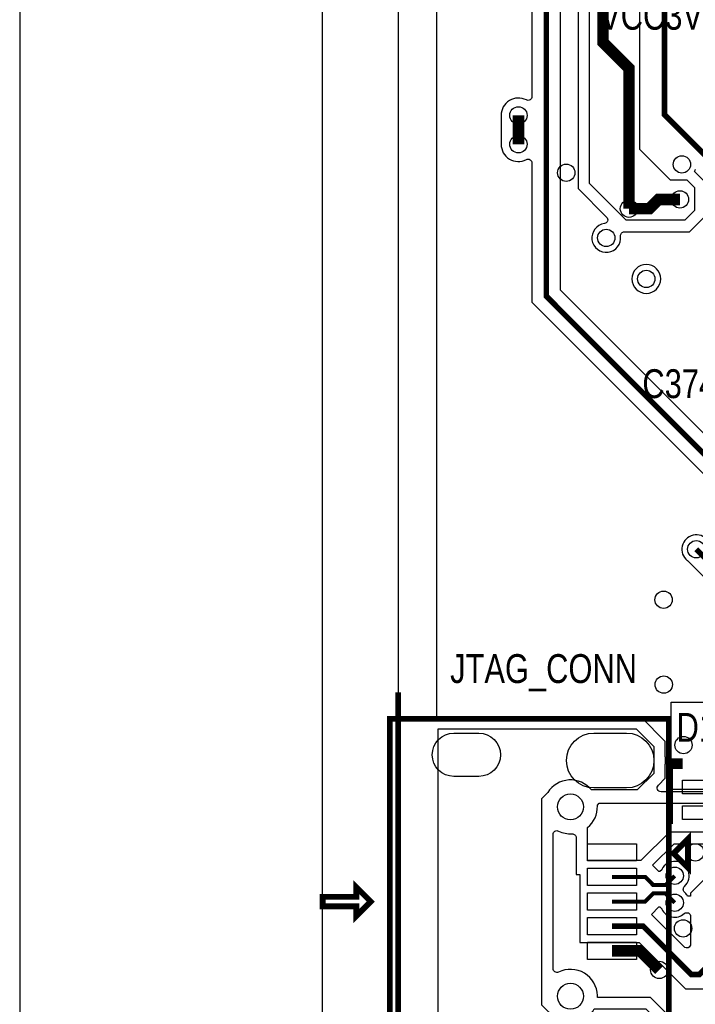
# Model space of a CAD drawing. Extents: x -394 to 5394, y -1015 to 7151.
# Tile 24 of 80: x -394 to 309, y 1862 to 2885. Entities that reach past the tile are written whole.
import ezdxf

# ---------------------------------------------------------------- set-up
doc = ezdxf.new("R2010")
doc.units = 0
for name, color, linetype in [('BG_OUTLINE', 95, 'CONTINUOUS'), ('BG_SILKSCREEN_TOP', 3, 'CONTINUOUS'), ('ET_TOP', 132, 'CONTINUOUS'), ('PG_SILKSCREEN_TOP', 7, 'CONTINUOUS'), ('PIN_TOP', 132, 'CONTINUOUS'), ('RD_SILKSCREEN_TOP', 254, 'CONTINUOUS'), ('VC_TOP', 132, 'CONTINUOUS')]:
    doc.layers.add(name, color=color, linetype=linetype)

msp = doc.modelspace()

# ---------------------------------------------------------------- linework, layer by layer
at = {"layer": 'BG_OUTLINE'}
msp.add_lwpolyline([(-78.74, 6968.4848), (-393.7, 6968.4848), (-393.7, 0), (-78.74, 0), (-78.74, 6968.4848)], dxfattribs=at)
msp.add_lwpolyline([(5000, 0), (5000, 6968.4848), (0, 6968.4848), (0, 0)], close=True, dxfattribs=at)
at = {"layer": 'BG_OUTLINE', "const_width": 6}
msp.add_lwpolyline([(0, 2186.3442), (0, 1751.3442)], dxfattribs=at)
at = {"layer": 'ET_TOP'}
for points, const_width in [([(517.3936, 2565.81), (500.1, 2583.1036), (500.1, 2676.9), (453, 2724), (339.6855, 2724), (277, 2786.6855), (277, 2945), (249, 2973), (249, 3202.9999), (289, 3242.9999), (289, 3729.4), (224.2, 3794.2)], 5.8), ([(394.16, 2410.55), (341.45, 2410.55), (154, 2598), (154, 2965.9999), (235, 3046.9999), (235, 3133), (189, 3179), (189, 3231)], 5.8), ([(213, 2944), (213, 2862), (240, 2835), (240, 2689)], 12), ([(125, 2756), (125, 2786)], 12), ([(293, 2698.64), (270.64, 2698.64), (261, 2689), (240, 2689)], 12), ([(310, 2335), (563, 2082), (655.0001, 2082), (664, 2073.0001), (664, 2055.033), (656.337, 2047.37), (638.437, 2047.37)], 5.8), ([(287.6, 1995.6442), (277.895, 1985.9392), (265.3049, 1985.9392), (256.8099, 1994.4342), (222.44, 1994.4342)], 4.2), ([(287.6, 1967.6442), (277.905, 1977.3392), (265.3049, 1977.3392), (256.8099, 1968.8442), (222.44, 1968.8442)], 4.2), ([(319, 1898.9712), (313.2, 1893.1712), (304.8288, 1893.1712), (254.7458, 1943.2542), (222.44, 1943.2542)], 5.8), ([(222.44, 1917.6642), (251.63, 1917.6642), (271.5, 1897.7942)], 12)]:
    msp.add_lwpolyline(points, dxfattribs=dict(at, const_width=const_width))
for points in [[(425.9706, 2083.0002), (273.3837, 2083.0002, -0.668177), (270.5553, 2089.8286), (277.8002, 2097.0736), (277.8002, 2111.7862), (277.8082, 2111.8754, 0.044766), (277.8082, 2119.113), (277.8002, 2119.2022), (277.8002, 2135.1148), (252.5706, 2160.3444), (40.0001, 2160.3444), (40.0001, 3072.271, -0.668175)], [(139.0998, 2972.1718), (139.0998, 2805.5449, -0.561907), (133.2635, 2801.9913, 0.561906), (106.9998, 2786), (106.9998, 2756, 0.561906), (133.2635, 2740.0087, -0.561907), (139.0998, 2736.4551), (139.0998, 2591.8281), (335.2781, 2395.6498)], [(186.9998, 2952.9706), (186.9998, 2710.0294), (216.7214, 2680.3078, -0.622084), (214.4123, 2673.5132, 2.404527), (231.2441, 2660.503, -0.451174), (235.2131, 2664.9998), (302.9706, 2664.9998), (320.0002, 2682.0294)], [(320.0002, 2715.9706), (308.2089, 2727.762), (308.7528, 2729.0112, 0.011116), (309.0054, 2729.6284)], [(321.6931, 2344.3956, 1.114862), (300.6044, 2323.3069), (300.6891, 2323.2388), (509.0993, 2114.8286, -0.668175)], [(283.1002, 1848.5148), (262.4206, 1869.1944), (207.181, 1869.1944), (207.131, 1871.1431, 0.54721), (166.7677, 1895.5426, -0.555588), (161.0002, 1899.131), (161.0002, 2038.5574, -0.555588), (166.7677, 2042.1458, 0.129676), (180.7673, 2039.3113, -0.431351), (184.9998, 2035.3181), (184.9998, 1996.9998), (188.9398, 1996.9998), (188.9398, 1926.254), (250.6739, 1926.254), (298.6569, 1878.271), (319.3719, 1878.271)]]:
    msp.add_lwpolyline(points, format="xyb", dxfattribs=at)
msp.add_lwpolyline([(347.6219, 2425.4502), (168.9002, 2604.1719), (168.9002, 2959.828)], dxfattribs=at)
for points in [[(232, 2958), (251, 2939), (251, 2751), (283, 2719), (300, 2719), (308, 2711), (308, 2687), (298, 2677), (237, 2677), (199, 2715), (199, 2948), (209, 2958)], [(426, 2158), (426, 2092.2442), (419, 2085.2442), (283.75, 2085.2442), (283.75, 2176), (408, 2176)]]:
    msp.add_lwpolyline(points, close=True, dxfattribs=at)
for points in [[(273.0002, 2616, 1), (242.9998, 2616, 1)], [(149, 2075.7442), (149, 1861.4942), (156.3798, 1854.1144), (156.4727, 1853.9862, 0.079149), (162.702, 1847.7569), (162.8302, 1847.664), (163, 1847.4942), (163.0591, 1847.4942), (163.564, 1847.1562, 0.443152), (203.8175, 1857.1942), (257.45, 1857.1942), (271.1, 1843.5442), (271.1, 1799.1442), (255.15, 1783.1942), (41.54, 1783.1942), (41.54, 2148.3442), (247.6, 2148.3442), (265.8, 2130.1442), (265.8, 2102.0442), (248.6, 2084.8442), (200.9335, 2084.8442, 0.514318), (155.4563, 2082.2005)], [(207.0939, 2069.0939), (209, 2071), (421, 2071), (422, 2070), (422, 2007), (404, 1989), (378.1702, 1989), (378.1702, 1992.1444), (354.5502, 1992.1444), (354.5502, 2011.8244), (354, 2011.8244), (354, 2021), (334, 2041), (282, 2041), (252.4344, 2011.4344), (197, 2011.4344), (197, 2045.6996, 0.23241), (207.1237, 2068.2254)], [(304.0998, 1974.519), (300.979, 1974.519), (300.394, 1975.4749, 0.069898), (297.7412, 1978.6969, -0.439612), (297.7412, 1984.5915, 1.204396), (274.1494, 2002.284), (274.0034, 2001.9883), (272.0545, 2000.0394), (271.1454, 2000.0394), (264.5778, 2006.607), (286.9706, 2028.9998), (329.0294, 2028.9998), (341.9998, 2016.0294), (341.9998, 2011.8244), (324.5498, 2011.8244), (324.5498, 1993.0444), (319.4781, 1993.0444), (304.0998, 1977.6661)], [(304.0998, 1924.6291, -0.668175), (297.2714, 1921.8007), (263.4892, 1955.5828), (271.1454, 1963.239), (272.0645, 1963.239), (274.0034, 1961.3001), (274.1494, 1961.0044, 0.492415), (297.4683, 1956.3472, -0.644072), (304.0998, 1953.3347)]]:
    msp.add_lwpolyline(points, format="xyb", close=True, dxfattribs=at)
at = {"layer": 'PG_SILKSCREEN_TOP', "const_width": 6}
for points in [[(281.38, 2158.8442), (281.38, 1778.8442), (-8.62, 1778.8442), (-8.62, 2158.8442), (281.38, 2158.8442)], [(282.76, 2049.58), (282.76, 2114.58), (292.76, 2114.58), (292.76, 2109.58), (282.76, 2109.58), (282.76, 2104.58)], [(286.38, 2018.8442), (301.38, 2033.8442), (301.38, 2003.8442), (286.38, 2018.8442)], [(-28.62, 1968.8442), (-43.62, 1983.8442), (-43.62, 1973.8442), (-78.62, 1973.8442), (-78.62, 1963.8442), (-43.62, 1963.8442), (-43.62, 1953.8442), (-28.62, 1968.8442)]]:
    msp.add_lwpolyline(points, dxfattribs=at)
at = {"layer": 'PIN_TOP'}
for points in [[(83.87, 2098.9042), (57.87, 2098.9042, -1), (57.87, 2143.9042), (83.87, 2143.9042, -1)], [(237.47, 2086.9942), (203.47, 2086.9942, -1), (203.47, 2143.9942), (237.47, 2143.9942, -1)]]:
    msp.add_lwpolyline(points, format="xyb", close=True, dxfattribs=at)
for points in [[(295.76, 2094.97), (319.76, 2094.97), (319.76, 2080.97), (295.76, 2080.97)], [(295.76, 2068.19), (319.76, 2068.19), (319.76, 2054.19), (295.76, 2054.19)], [(196.94, 2029.0242), (247.94, 2029.0242), (247.94, 2011.0242), (196.94, 2011.0242)], [(196.94, 2003.4342), (247.94, 2003.4342), (247.94, 1985.4342), (196.94, 1985.4342)], [(196.94, 1977.8442), (247.94, 1977.8442), (247.94, 1959.8442), (196.94, 1959.8442)], [(196.94, 1952.2542), (247.94, 1952.2542), (247.94, 1934.2542), (196.94, 1934.2542)], [(196.94, 1926.6642), (247.94, 1926.6642), (247.94, 1908.6642), (196.94, 1908.6642)]]:
    msp.add_lwpolyline(points, close=True, dxfattribs=at)
for centre in [(179.14, 2067.2642), (179.14, 1870.4242)]:
    msp.add_circle(centre, 13.5, dxfattribs=at)
at = {"layer": 'VC_TOP'}
for centre in [(125, 2786), (125, 2756), (295, 2735), (174.7464, 2726.36), (293, 2698.64), (240, 2689), (216.36, 2658.64), (258, 2616), (310, 2335), (276.02, 2282.5242), (276.17, 2194.3942), (296.7, 2131.4442), (309, 2020), (287.6, 1995.6442), (287.6, 1967.6442), (296.3, 1941.0042), (271.5, 1897.7942)]:
    msp.add_circle(centre, 9, dxfattribs=at)

# ---------------------------------------------------------------- texts
at = {"layer": 'BG_SILKSCREEN_TOP', "width": 0.8}
for s, p in [('VCC3V3_XDS', (209.975, 2875)), ('JTAG_CONN', (53.975, 2196))]:
    msp.add_text(s, height=30, dxfattribs=at).set_placement(p)
at = {"layer": 'RD_SILKSCREEN_TOP', "width": 0.8}
for s, p in [('C3747', (253.9483, 2492.1158)), ('D1', (289.51, 2134.92))]:
    msp.add_text(s, height=30, dxfattribs=at).set_placement(p)

doc.saveas('drawing.dxf')
